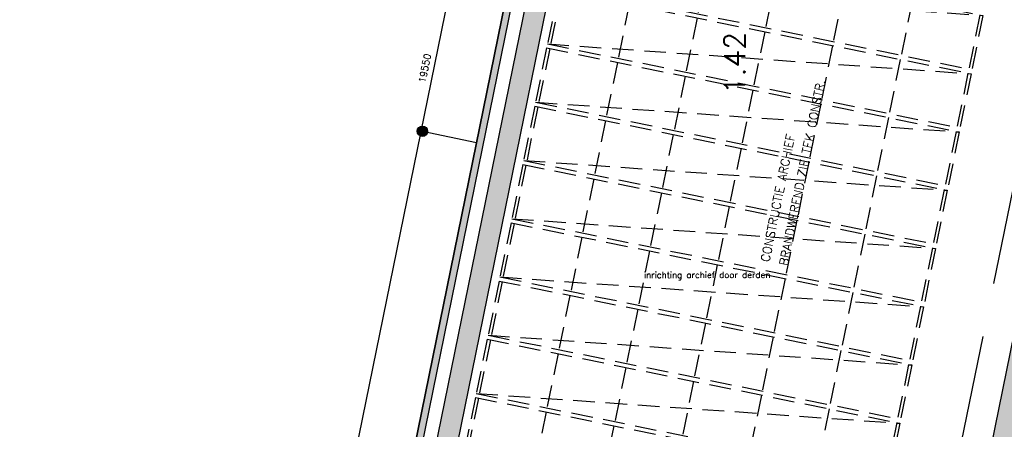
# Model space of a CAD drawing. Extents: x -84256 to 172857, y -58817 to 112048.
# Tile 26 of 90: x 8338 to 22580, y 32258 to 38184. Entities that reach past the tile are written whole.
import ezdxf

# ---------------------------------------------------------------- set-up
doc = ezdxf.new("R2010")
doc.units = 0
doc.header["$LTSCALE"] = 50
doc.header["$MEASUREMENT"] = 0
doc.header["$PDMODE"] = 3
doc.header["$PDSIZE"] = 0.001
doc.linetypes.add('DASHDOT', pattern=[25, 12.5, -6.25, 0, -6.25])
doc.linetypes.add('HIDDEN', pattern=[9.375, 6.25, -3.125])
doc.layers.get('0').update_dxf_attribs({"linetype": 'CONTINUOUS'})
doc.layers.get('DEFPOINTS').update_dxf_attribs({"linetype": 'CONTINUOUS'})
for name, color, linetype in [('00', 7, 'CONTINUOUS'), ('_BALIES', 8, 'CONTINUOUS'), ('_BRANDCOMPART', 6, 'DASHDOT'), ('A--A21--_F12--', 7, 'CONTINUOUS'), ('A--A21--_F123-', 9, 'CONTINUOUS'), ('A--A22--_F12--', 7, 'CONTINUOUS'), ('A--A22--_F123-', 9, 'CONTINUOUS'), ('A--L21--', 3, 'CONTINUOUS'), ('A--L21--_F-2--', 7, 'CONTINUOUS'), ('A--L21--_F12--', 7, 'CONTINUOUS'), ('A--L21A3_BUITENWAND', 3, 'CONTINUOUS'), ('A--L22--', 7, 'CONTINUOUS'), ('A--L22--_F12--', 7, 'CONTINUOUS'), ('A--M$1A-_F123-', 1, 'CONTINUOUS'), ('A--T$1A-_F123-_R', 4, 'CONTINUOUS'), ('A--T01A-25_TEKST', 2, 'CONTINUOUS'), ('TEKST_KOZIJNMERK', 10, 'CONTINUOUS'), ('X--LR---_CP', 7, 'CONTINUOUS')]:
    doc.layers.add(name, color=color, linetype=linetype)
doc.layers.add('bruto vloeroppervlak', color=3, linetype='CONTINUOUS', plot=False)
doc.styles.add('ALFA-0_25', font='ROMANS')
doc.styles.add('HIEMSTRA', font='romans.shx')
doc.dimstyles.new('BEILEN', dxfattribs={"dimscale": 40, "dimtxt": 2.5, "dimasz": 2, "dimexe": 0.3, "dimexo": 0.3, "dimgap": 2, "dimtad": 1, "dimdec": 0, "dimzin": 0, "dimdsep": 46, "dimtxsty": 'HIEMSTRA', "dimblk1": 'OBLIQUE', "dimblk2": 'OBLIQUE', "dimsah": 1, "dimcen": -0.09, "dimdle": 0.3, "dimse1": 1, "dimclrd": 2, "dimclre": 2, "dimclrt": 3, "dimadec": 0, "dimazin": 0, "dimtfac": 1, "dimtdec": 4, "dimtofl": 0, "dimtmove": 2, "dimatfit": 3, "dimldrblk": 'OBLIQUE', "dimfxl": 1, "dimtvp": 625, "dimtolj": 1, "dimtzin": 0, "dimarcsym": 0})

# ---------------------------------------------------------------- blocks, each defined once
blk = doc.blocks.new('ARCH_KAS')
at = {"layer": '_BALIES', "color": 8, "linetype": 'HIDDEN'}
for p, q in [((-12, -59), (-172, -843)), ((32, -68), (-128, -852)), ((-12, -59), (5955, -1274)), ((1012, -267), (852, -1051)), ((1992, -467), (1832, -1251)), ((2972, -667), (2812, -1450)), ((-172, -843), (5955, -1274)), ((-172, -843), (5796, -2058)), ((3952, -866), (3792, -1650)), ((4932, -1066), (4772, -1850)), ((5911, -1265), (5752, -2049)), ((5955, -1274), (5796, -2058))]:
    blk.add_line(p, q, dxfattribs=at)
blk = doc.blocks.new('*U1183')
at = {"layer": 'A--A21--_F123-', "color": 2}
for points in [[(0, 0), (-59, -39), (4074, 19998), (4035, 20057)], [(4074, 19998), (4113, 19939), (0, 0), (59, 39)]]:
    blk.add_solid(points, dxfattribs=at)
at = {"layer": 'A--L21--_F-2--', "color": 3, "linetype": 'Continuous'}
for points in [[(-59, -39), (-59, -39), (4035, 20057), (4035, 20057)], [(59, 39), (59, 39), (4113, 19939), (4113, 19939)]]:
    blk.add_lwpolyline(points, dxfattribs=at)
blk = doc.blocks.new('*U1114')
at = {"layer": 'A--A21--_F123-', "linetype": 'Continuous'}
blk.add_hatch(color=256, dxfattribs=at).paths.add_polyline_path([(0, 0), (-177, -117), (3845, 19627), (3962, 19451), (4079, 19274), (177, 117)])
at = {"layer": 'A--A21--_F12--', "color": 8}
for points in [[(0, 0), (-177, -117), (3962, 19451), (3845, 19627)], [(3962, 19451), (4079, 19274), (0, 0), (177, 117)]]:
    blk.add_solid(points, dxfattribs=at)
at = {"layer": 'A--L21--_F12--', "color": 3, "linetype": 'Continuous'}
for points in [[(-177, -117), (-177, -117), (3845, 19627), (3845, 19627)], [(177, 117), (177, 117), (4079, 19274), (4079, 19274)]]:
    blk.add_lwpolyline(points, dxfattribs=at)
blk = doc.blocks.new('_OBLIQUE')
at = {"color": 0, "linetype": 'ByBlock'}
blk.add_line((-0.5, -0.5), (0.5, 0.5), dxfattribs=at)
blk = doc.blocks.new('*D133')
at = {"layer": 'A--M$1A-_F123-', "color": 2, "linetype": 'Continuous', "lineweight": -2, "transparency": 16777216}
blk.add_line((12372, 27865), (16279, 47045), dxfattribs=at)
at = {"layer": 'DEFPOINTS', "color": 0, "linetype": 'Continuous', "transparency": 16777216}
for p in [(16276, 47033), (16276, 47033), (12374, 27876)]:
    blk.add_point(p, dxfattribs=at)
at = {"layer": 'A--M$1A-_F123-', "color": 2, "linetype": 'Continuous', "lineweight": -2, "transparency": 16777216, "xscale": 80, "yscale": 80, "zscale": 80}
for p, rotation in [((16276, 47033), 78.48629033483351), ((12374, 27876), 258.4862903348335)]:
    blk.add_blockref('_OBLIQUE', p, dxfattribs=dict(at, rotation=rotation))
at = {"layer": 'A--M$1A-_F123-', "color": 3, "linetype": 'Continuous', "transparency": 16777216, "insert": (14198, 37481), "char_height": 100, "attachment_point": 5, "rotation": 78.4863, "style": 'HIEMSTRA'}
blk.add_mtext('\\A1;19550', dxfattribs=at)
blk = doc.blocks.new('*U1025')
at = {"layer": 'A--A22--_F123-', "linetype": 'Continuous'}
blk.add_hatch(color=256, dxfattribs=at).paths.add_polyline_path([(0, 0), (-147, 30), (2204, 11573), (2351, 11543), (2498, 11513), (147, -30)])
at = {"layer": 'A--A22--_F12--', "color": 8}
for points in [[(0, 0), (-147, 30), (2351, 11543), (2204, 11573)], [(2351, 11543), (2498, 11513), (0, 0), (147, -30)]]:
    blk.add_solid(points, dxfattribs=at)
at = {"layer": 'A--L22--_F12--', "color": 3, "linetype": 'Continuous'}
for points in [[(0, 0), (-147, 30), (2204, 11573), (2351, 11543)], [(0, 0), (147, -30), (2498, 11513), (2351, 11543)]]:
    blk.add_lwpolyline(points, dxfattribs=at)
blk = doc.blocks.new('DILATATIEVOEG')
at = {"layer": 'A--L21A3_BUITENWAND', "linetype": 'Continuous'}
h = blk.add_hatch(color=256, dxfattribs=at)
edge = h.paths.add_edge_path()
edge.add_arc((-800, 0), 75, 0, 360)
blk.add_line((-800, 0), (0, 0), dxfattribs=at)
blk.add_circle((-800, 0), 75, dxfattribs=at)
at = {"layer": 'X--LR---_CP', "linetype": 'Continuous'}
blk.add_point((0, 0), dxfattribs=at)

msp = doc.modelspace()

# ---------------------------------------------------------------- linework, layer by layer
at = {"layer": '_BRANDCOMPART', "linetype": 'HIDDEN', "ltscale": 5}
msp.add_lwpolyline([(15978.4, 46842.5), (24606.2, 45085), (20851.3, 26651.6)], dxfattribs=at)
at = {"layer": 'bruto vloeroppervlak'}
msp.add_lwpolyline([(24982.9, 61654.4), (24008.5, 56872.5), (23745.2, 56926.2), (23674.4, 56578.4), (22063.6, 56907.1), (22118.3, 57176), (21869.4, 57226.8), (19768.5, 46925.7), (19696.2, 46948.6), (17197.5, 47457.6), (13103.9, 27361.3), (13275.3, 27326.4), (12780.9, 24899.2), (12609.4, 24934.2), (12060.7, 22240.5), (12232.2, 22205.5), (7541.3, -822.8)], dxfattribs=at)

# ---------------------------------------------------------------- block references
at = {"layer": '00'}
for p in [(16143.5, 38676.3), (15971.9, 37833.6), (15800.2, 36990.9), (15628.5, 36148.2), (15456.9, 35305.5), (15285.2, 34462.8), (15113.6, 33620.1), (14941.9, 32777.4)]:
    msp.add_blockref('ARCH_KAS', p, dxfattribs=at)
at = {"layer": '_BALIES', "color": 8, "linetype": 'HIDDEN'}
msp.add_blockref('ARCH_KAS', (16315.2, 39519), dxfattribs=at)
at = {"layer": 'A--L21--', "linetype": 'Continuous'}
for name, p in [('*U1183', (13162.8, 27400.3)), ('*U1114', (13586.5, 27476.3))]:
    msp.add_blockref(name, p, dxfattribs=at)
at = {"layer": 'A--L21--', "linetype": 'Continuous', "rotation": 348.4137178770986}
msp.add_blockref('DILATATIEVOEG', (14947, 36409.5), dxfattribs=at)
at = {"layer": 'A--L22--', "linetype": 'Continuous'}
msp.add_blockref('*U1025', (21585.5, 27301.2), dxfattribs=at)

# ---------------------------------------------------------------- texts
at = {"layer": 'A--T$1A-_F123-_R', "style": 'ALFA-0_25'}
msp.add_text('1.42', height=300, rotation=90, dxfattribs=at).set_placement((18829.3, 37106.2))
at = {"layer": 'A--T01A-25_TEKST', "style": 'HIEMSTRA'}
for s, p in [('BRANDWEREND ZIE TEK CONSTR.', (19444.4, 34615.7)), ('CONSTRUCTIE ARCHIEF', (19178.7, 34669.8))]:
    msp.add_text(s, height=125, rotation=78.49, dxfattribs=at).set_placement(p)
at = {"layer": 'TEKST_KOZIJNMERK', "style": 'HIEMSTRA'}
msp.add_text('inrichting archief door derden', height=90, rotation=0.07785, dxfattribs=at).set_placement((17368.9, 34446.6))

# ---------------------------------------------------------------- dimensions: what is measured, and where the dimension line sits
at = {"layer": 'A--M$1A-_F123-', "linetype": 'Continuous'}
dim = msp.add_aligned_dim(p1=(12373.9, 27876.4), p2=(16276.2, 47033), distance=0, dimstyle='BEILEN', dxfattribs=at)
dim.commit()
dim.dimension.update_dxf_attribs({"geometry": '*D133', "text_midpoint": (14197.7, 37480.6)})

doc.saveas('drawing.dxf')
